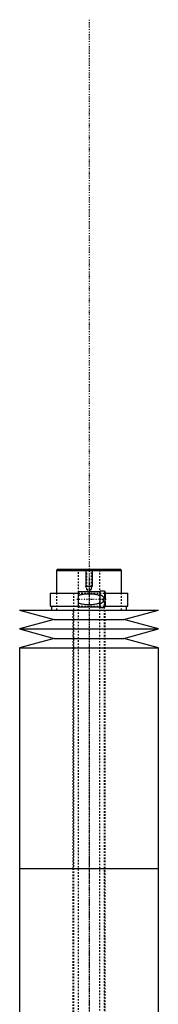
# Model space of a CAD drawing. Extents: x -602 to 174, y -319 to 984.
# Tile 7 of 7: x -595 to -505, y 348 to 984. Entities that reach past the tile are written whole.
import ezdxf

# ---------------------------------------------------------------- set-up
doc = ezdxf.new("R2010")
doc.units = 0
doc.linetypes.add('CENTER', pattern=[1.5, 0.45, -0.5, 0.05, -0.5])
doc.linetypes.add('DASHED', pattern=[2, 1, -1])
for name, color, linetype in [('AM_0', 7, 'CONTINUOUS'), ('AM_10', 7, 'CONTINUOUS'), ('AM_3', 7, 'DASHED'), ('AM_7', 7, 'CENTER')]:
    doc.layers.add(name, color=color, linetype=linetype)

msp = doc.modelspace()

# ---------------------------------------------------------------- linework, layer by layer
at = {"layer": 'AM_0', "color": 7, "linetype": 'CONTINUOUS'}
for p, q in [((-570, 629), (-571, 628)), ((-571, 628), (-571, 613.5)), ((-571, 628), (-529, 628)), ((-570, 629), (-530, 629)), ((-529, 628), (-530, 629)), ((-529, 613.5), (-529, 628)), ((-575.15, 613.5), (-575.15, 605)), ((-575.15, 613.5), (-557, 613.5)), ((-543, 614.35), (-557, 614.35)), ((-557, 614.35), (-557, 604.65)), ((-540, 614.75), (-543, 614.75)), ((-543, 614.75), (-543, 604.25)), ((-540, 614.75), (-540, 609.9)), ((-539.5, 614.25), (-539.5, 609.9)), ((-539.5, 613.5), (-524.85, 613.5)), ((-524.85, 605), (-524.85, 613.5)), ((-575.15, 605), (-557, 605)), ((-574.35, 605), (-574.35, 602.5)), ((-540.5, 609.9), (-539.5, 609.9)), ((-540.5, 608.1), (-540.5, 609.9)), ((-539.5, 608.1), (-540.5, 608.1)), ((-540, 608.1), (-540, 604.25)), ((-539.83, 609.9), (-539.83, 608.1)), ((-539.5, 608.1), (-539.5, 604.75)), ((-539.5, 605), (-524.85, 605)), ((-525.65, 602.5), (-525.65, 605)), ((-595, 602.5), (-572.5, 596.4)), ((-595, 602.5), (-505, 602.5)), ((-557, 604.65), (-543, 604.65)), ((-543, 604.25), (-540, 604.25)), ((-527.5, 596.4), (-505, 602.5)), ((-572.5, 596.4), (-595, 590.3)), ((-572.5, 596.4), (-527.5, 596.4)), ((-505, 590.3), (-527.5, 596.4)), ((-595, 590.3), (-572.5, 584.2)), ((-595, 590.3), (-505, 590.3)), ((-527.5, 584.2), (-505, 590.3)), ((-572.5, 584.2), (-595, 578.1)), ((-572.5, 584.2), (-527.5, 584.2)), ((-505, 578.1), (-527.5, 584.2)), ((-595, 578.1), (-595, 435.5)), ((-595, 578.1), (-505, 578.1)), ((-505, 435.5), (-505, 578.1)), ((-595, 435.5), (-595, 292.9)), ((-595, 435.5), (-505, 435.5)), ((-595, 435.5), (-505, 435.5)), ((-505, 292.9), (-505, 435.5))]:
    msp.add_line(p, q, dxfattribs=at)
for centre, start, end in [((-540, 614.25), 0, 90), ((-540, 604.75), 270, 0)]:
    msp.add_arc(centre, 0.5, start, end, dxfattribs=at)
at = {"layer": 'AM_10', "color": 7, "linetype": 'CONTINUOUS'}
for p, q in [((-552, 629), (-552, 618)), ((-548, 629), (-548, 618)), ((-551.62, 616.9), (-552, 618)), ((-552, 618), (-548, 618)), ((-548.38, 616.9), (-548, 618))]:
    msp.add_line(p, q, dxfattribs=at)
at = {"layer": 'AM_3', "color": 6, "linetype": 'DASHED'}
for p, q in [((-557, 629), (-557, -50.5)), ((-552, 629), (-551.62, 628.62)), ((-551.62, 628.62), (-551.62, 615.8)), ((-551.62, 628.62), (-548.38, 628.62)), ((-548.38, 628.62), (-548, 629)), ((-548.38, 615.8), (-548.38, 628.62)), ((-543, -50.5), (-543, 629)), ((-571, 613.5), (-571, 602.5)), ((-560, 613.5), (-560, -20.5)), ((-557, 613.5), (-539.5, 613.5)), ((-551.62, 615.8), (-550, 614.86)), ((-551.62, 615.8), (-548.38, 615.8)), ((-550, 614.86), (-548.38, 615.8)), ((-529, 602.5), (-529, 613.5)), ((-557, 605), (-539.5, 605)), ((-540.5, 608.1), (-540.5, 608.31)), ((-540, -10.5), (-540, 609.9)), ((-560.5, 602.5), (-560.5, 435.5)), ((-539.5, 435.5), (-539.5, 602.5)), ((-560.5, 435.5), (-560.5, 257.5)), ((-539.5, 261.1), (-539.5, 435.5))]:
    msp.add_line(p, q, dxfattribs=at)
for points in [[(-557, 611.85, 0), (-556.94, 611.88, 0), (-556.83, 611.93, 0), (-556.72, 611.99, 0), (-556.66, 612.01, 0), (-556.61, 612.04, 0), (-556.49, 612.09, 0), (-556.37, 612.14, 0), (-556.26, 612.18, 0), (-556.14, 612.23, 0), (-556.02, 612.27, 0), (-555.95, 612.29, 0), (-555.89, 612.31, 0), (-555.77, 612.35, 0), (-555.65, 612.39, 0), (-555.21, 612.52, 0), (-554.82, 612.62, 0), (-554.43, 612.7, 0), (-553.64, 612.84, 0), (-552.82, 612.95, 0), (-552.01, 613.03, 0), (-551.19, 613.07, 0), (-550.39, 613.1, 0), (-550, 613.1, 0), (-549.61, 613.1, 0), (-548.81, 613.07, 0), (-547.99, 613.03, 0), (-547.18, 612.95, 0), (-546.36, 612.84, 0), (-545.57, 612.7, 0), (-545.18, 612.62, 0), (-544.79, 612.52, 0), (-544.35, 612.39, 0), (-544.23, 612.35, 0), (-544.11, 612.31, 0), (-544.05, 612.29, 0), (-543.98, 612.27, 0), (-543.86, 612.23, 0), (-543.74, 612.18, 0), (-543.63, 612.14, 0), (-543.51, 612.09, 0), (-543.39, 612.04, 0), (-543.34, 612.01, 0), (-543.28, 611.99, 0), (-543.17, 611.93, 0), (-543.06, 611.88, 0), (-543, 611.85, 0)], [(-543, 612.59, 0), (-542.89, 612.55, 0), (-542.69, 612.46, 0), (-542.48, 612.36, 0), (-542.38, 612.31, 0), (-542.27, 612.26, 0), (-542.07, 612.15, 0), (-541.88, 612.04, 0), (-541.69, 611.91, 0), (-541.51, 611.79, 0), (-541.34, 611.65, 0), (-541.25, 611.58, 0), (-541.17, 611.51, 0), (-541.01, 611.36, 0), (-540.87, 611.2, 0), (-540.73, 611.03, 0), (-540.65, 610.93, 0), (-540.63, 610.9, 0), (-540.61, 610.87, 0), (-540.6, 610.85, 0), (-540.59, 610.84, 0), (-540.57, 610.81, 0), (-540.55, 610.77, 0), (-540.53, 610.74, 0), (-540.51, 610.71, 0), (-540.49, 610.68, 0), (-540.48, 610.66, 0), (-540.47, 610.64, 0), (-540.46, 610.61, 0), (-540.44, 610.57, 0), (-540.43, 610.56, 0), (-540.42, 610.54, 0), (-540.4, 610.51, 0), (-540.39, 610.47, 0), (-540.38, 610.45, 0), (-540.37, 610.43, 0), (-540.36, 610.4, 0), (-540.34, 610.36, 0), (-540.33, 610.33, 0), (-540.31, 610.29, 0), (-540.3, 610.25, 0), (-540.29, 610.24, 0), (-540.29, 610.22, 0), (-540.28, 610.18, 0), (-540.27, 610.14, 0), (-540.25, 610.11, 0), (-540.24, 610.07, 0), (-540.24, 610.03, 0), (-540.23, 610.01, 0), (-540.23, 609.99, 0), (-540.22, 609.96, 0), (-540.21, 609.92, 0), (-540.21, 609.9, 0)], [(-543, 607.15, 0), (-543.06, 607.12, 0), (-543.17, 607.07, 0), (-543.28, 607.01, 0), (-543.34, 606.99, 0), (-543.39, 606.96, 0), (-543.51, 606.91, 0), (-543.63, 606.86, 0), (-543.74, 606.82, 0), (-543.86, 606.77, 0), (-543.98, 606.73, 0), (-544.05, 606.71, 0), (-544.11, 606.69, 0), (-544.23, 606.65, 0), (-544.35, 606.61, 0), (-544.79, 606.48, 0), (-545.18, 606.38, 0), (-545.57, 606.3, 0), (-546.36, 606.16, 0), (-547.18, 606.05, 0), (-547.99, 605.97, 0), (-548.81, 605.93, 0), (-549.61, 605.9, 0), (-550, 605.9, 0), (-550.39, 605.9, 0), (-551.19, 605.93, 0), (-552.01, 605.97, 0), (-552.82, 606.05, 0), (-553.64, 606.16, 0), (-554.43, 606.3, 0), (-554.82, 606.38, 0), (-555.21, 606.48, 0), (-555.65, 606.61, 0), (-555.77, 606.65, 0), (-555.89, 606.69, 0), (-555.95, 606.71, 0), (-556.02, 606.73, 0), (-556.14, 606.77, 0), (-556.26, 606.82, 0), (-556.37, 606.86, 0), (-556.49, 606.91, 0), (-556.61, 606.96, 0), (-556.66, 606.99, 0), (-556.72, 607.01, 0), (-556.83, 607.07, 0), (-556.94, 607.12, 0), (-557, 607.15, 0)], [(-540.5, 608.31, 0), (-540.55, 608.23, 0), (-540.64, 608.08, 0), (-540.75, 607.94, 0), (-540.8, 607.87, 0), (-540.86, 607.81, 0), (-540.97, 607.68, 0), (-541.1, 607.56, 0), (-541.22, 607.44, 0), (-541.36, 607.33, 0), (-541.5, 607.22, 0), (-541.57, 607.17, 0), (-541.64, 607.12, 0), (-541.79, 607.02, 0), (-541.94, 606.93, 0), (-542.1, 606.84, 0), (-542.26, 606.75, 0), (-542.42, 606.67, 0), (-542.5, 606.63, 0), (-542.58, 606.59, 0), (-542.75, 606.51, 0), (-542.92, 606.44, 0), (-543, 606.41, 0)]]:
    msp.add_polyline3d(points, dxfattribs=at)
at = {"layer": 'AM_7', "color": 4, "linetype": 'CENTER'}
for p, q in [((-550, 984.27), (-550, -99.78)), ((-550, 622.4), (-550, 426.6)), ((-557.88, 609.5), (-538.62, 609.5)), ((-550, 444.4), (-550, 248.6))]:
    msp.add_line(p, q, dxfattribs=at)

doc.saveas('drawing.dxf')
